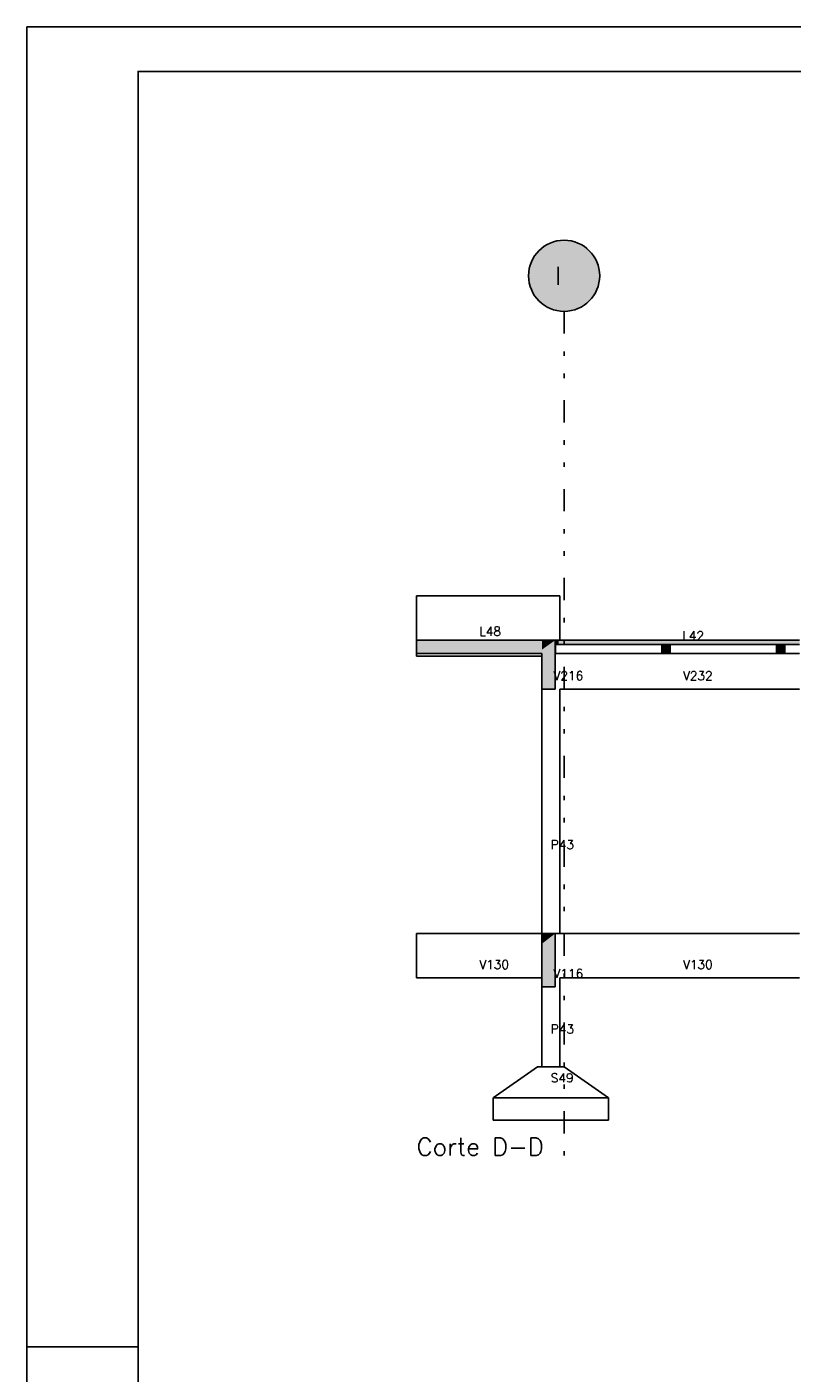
# Model space of a CAD drawing. Extents: x 0 to 84.1, y 0 to 59.4.
# Tile 2 of 7: x 0 to 17.2, y 29.1 to 59.4. Entities that reach past the tile are written whole.
import ezdxf

# ---------------------------------------------------------------- set-up
doc = ezdxf.new("R2010")
doc.units = 0
doc.header["$MEASUREMENT"] = 0
doc.linetypes.add('ESTILO_TQS_0004', pattern=[2, 0.5, -0.4, 0.1, -0.4, 0.1, -0.5])
for name, color, linetype in [('1', 1, 'CONTINUOUS'), ('2', 2, 'CONTINUOUS'), ('6', 6, 'CONTINUOUS'), ('9', 9, 'CONTINUOUS')]:
    doc.layers.add(name, color=color, linetype=linetype)
doc.styles.get("Standard").update_dxf_attribs({"font": 'ROMANS.SHX'})

msp = doc.modelspace()

# ---------------------------------------------------------------- linework, layer by layer
at = {"layer": '1', "linetype": 'ESTILO_TQS_0004'}
msp.add_line((12.089, 52.999), (12.089, 33.999), dxfattribs=at)
at = {"layer": '2', "linetype": 'Continuous'}
for p, q in [((84.1, 59.4), (0, 59.4)), ((0, 59.4), (0, 0)), ((0, 29.7), (0.5, 29.7)), ((0.5, 29.7), (1.5, 29.7)), ((1.5, 29.7), (2.5, 29.7))]:
    msp.add_line(p, q, dxfattribs=at)
msp.add_lwpolyline([(83.1, 1), (2.5, 1), (2.5, 58.4), (83.1, 58.4), (83.1, 1)], dxfattribs=at)
msp.add_circle((12.089, 53.799), 0.8, dxfattribs=at)
at = {"layer": '6', "linetype": 'Continuous'}
for p, q in [((11.589, 46.599), (8.77, 46.599)), ((8.77, 46.599), (8.77, 45.812)), ((11.989, 46.599), (11.589, 46.599)), ((11.989, 45.599), (11.989, 46.599)), ((8.77, 45.812), (8.77, 45.599)), ((10.592, 45.599), (8.77, 45.599)), ((8.77, 45.599), (8.77, 45.352)), ((11.589, 45.599), (10.592, 45.599)), ((11.831, 45.599), (11.589, 45.599)), ((11.889, 45.599), (11.831, 45.599)), ((11.969, 45.599), (11.889, 45.599)), ((11.889, 45.499), (11.889, 45.579)), ((11.889, 45.46), (11.889, 45.499)), ((11.889, 45.299), (11.889, 45.46)), ((11.892, 45.499), (11.892, 45.499)), ((11.892, 45.499), (11.969, 45.499)), ((11.893, 45.426), (11.892, 45.499)), ((11.892, 45.499), (11.892, 45.299)), ((11.892, 45.299), (11.892, 45.499)), ((11.893, 45.499), (11.893, 45.299)), ((11.893, 45.499), (11.893, 45.299)), ((17.389, 45.599), (11.969, 45.599)), ((11.969, 45.499), (14.021, 45.499)), ((14.021, 45.499), (11.969, 45.499)), ((14.021, 45.499), (14.285, 45.499)), ((14.285, 45.499), (14.404, 45.499)), ((14.285, 45.499), (14.285, 45.372)), ((14.404, 45.499), (14.473, 45.499)), ((14.473, 45.499), (16.865, 45.499)), ((14.473, 45.499), (14.473, 45.299)), ((14.473, 45.426), (14.473, 45.499)), ((16.865, 45.499), (17.053, 45.499)), ((16.865, 45.499), (16.865, 45.299)), ((17.053, 45.499), (17.385, 45.499)), ((17.053, 45.499), (17.053, 45.299)), ((17.053, 45.426), (17.053, 45.499)), ((8.77, 45.352), (8.77, 45.299)), ((8.77, 45.299), (9.272, 45.299)), ((8.77, 45.299), (8.77, 45.29)), ((8.77, 45.29), (8.77, 45.239)), ((8.77, 45.239), (11.589, 45.239)), ((9.272, 45.299), (11.589, 45.299)), ((11.589, 45.299), (11.589, 44.499)), ((11.889, 44.712), (11.889, 45.299)), ((11.889, 45.299), (11.892, 45.299)), ((11.892, 45.299), (11.893, 45.299)), ((11.892, 45.299), (11.892, 45.299)), ((11.892, 45.299), (11.892, 45.299)), ((11.893, 45.299), (11.893, 45.426)), ((11.893, 45.299), (14.285, 45.299)), ((14.285, 45.372), (14.285, 45.299)), ((14.285, 45.299), (14.404, 45.299)), ((14.404, 45.299), (14.473, 45.299)), ((14.473, 45.299), (14.473, 45.426)), ((14.473, 45.299), (16.865, 45.299)), ((16.865, 45.299), (16.933, 45.299)), ((16.933, 45.299), (17.053, 45.299)), ((17.053, 45.299), (17.053, 45.426)), ((17.053, 45.299), (17.385, 45.299)), ((11.889, 44.499), (11.889, 44.712)), ((11.589, 44.499), (11.831, 44.499)), ((11.589, 44.499), (11.589, 38.999)), ((11.831, 44.499), (11.889, 44.499)), ((11.989, 44.499), (17.389, 44.499)), ((11.989, 38.999), (11.989, 44.499)), ((11.589, 38.999), (8.77, 38.999)), ((8.77, 38.999), (8.77, 38.212)), ((11.831, 38.999), (11.589, 38.999)), ((11.589, 38.999), (11.589, 38.767)), ((11.589, 38.999), (11.989, 38.999)), ((11.889, 38.999), (11.831, 38.999)), ((11.889, 38.031), (11.889, 38.999)), ((11.989, 38.999), (11.889, 38.999)), ((17.389, 38.999), (11.989, 38.999)), ((11.589, 38.767), (11.589, 37.799)), ((8.77, 38.212), (8.77, 37.999)), ((8.77, 37.999), (11.589, 37.999)), ((11.889, 37.799), (11.889, 38.031)), ((11.989, 37.999), (17.389, 37.999)), ((11.989, 35.999), (11.989, 37.999)), ((11.589, 37.799), (11.831, 37.799)), ((11.589, 37.799), (11.589, 35.999)), ((11.831, 37.799), (11.889, 37.799)), ((11.489, 35.999), (10.489, 35.299)), ((12.089, 35.999), (11.489, 35.999)), ((13.089, 35.299), (12.089, 35.999)), ((10.489, 35.299), (10.489, 34.799)), ((13.089, 35.299), (10.489, 35.299)), ((10.489, 35.299), (13.089, 35.299)), ((13.089, 34.799), (13.089, 35.299)), ((10.489, 34.799), (13.089, 34.799))]:
    msp.add_line(p, q, dxfattribs=at)
at = {"layer": '9', "linetype": 'Continuous'}
for points in [[(12.889, 53.799), (11.821, 54.553), (11.721, 54.509)], [(12.889, 53.799), (11.926, 54.582), (11.821, 54.553)], [(12.889, 53.799), (12.034, 54.597), (11.926, 54.582)], [(12.889, 53.799), (12.143, 54.597), (12.034, 54.597)], [(12.889, 53.799), (12.252, 54.582), (12.143, 54.597)], [(12.889, 53.799), (12.357, 54.553), (12.252, 54.582)], [(12.889, 53.799), (12.457, 54.509), (12.357, 54.553)], [(12.889, 53.799), (11.468, 54.304), (11.405, 54.215)], [(12.889, 53.799), (11.543, 54.384), (11.468, 54.304)], [(12.889, 53.799), (11.627, 54.452), (11.543, 54.384)], [(12.889, 53.799), (11.721, 54.509), (11.627, 54.452)], [(12.889, 53.799), (12.55, 54.452), (12.457, 54.509)], [(12.889, 53.799), (12.635, 54.384), (12.55, 54.452)], [(12.889, 53.799), (12.709, 54.304), (12.635, 54.384)], [(12.889, 53.799), (12.772, 54.215), (12.709, 54.304)], [(12.889, 53.799), (11.318, 54.015), (11.296, 53.908)], [(12.889, 53.799), (11.355, 54.118), (11.318, 54.015)], [(12.889, 53.799), (11.405, 54.215), (11.355, 54.118)], [(12.889, 53.799), (12.823, 54.118), (12.772, 54.215)], [(12.889, 53.799), (12.859, 54.015), (12.823, 54.118)], [(12.889, 53.799), (12.881, 53.908), (12.859, 54.015)], [(12.889, 53.799), (11.296, 53.908), (11.289, 53.799)], [(12.889, 53.799), (11.289, 53.799), (11.296, 53.69)], [(12.889, 53.799), (11.296, 53.69), (11.318, 53.583)], [(12.889, 53.799), (11.318, 53.583), (11.355, 53.48)], [(12.889, 53.799), (11.355, 53.48), (11.405, 53.383)], [(12.889, 53.799), (11.405, 53.383), (11.468, 53.294)], [(12.889, 53.799), (11.468, 53.294), (11.543, 53.214)], [(12.889, 53.799), (11.543, 53.214), (11.627, 53.145)], [(12.889, 53.799), (11.627, 53.145), (11.721, 53.089)], [(12.889, 53.799), (11.721, 53.089), (11.821, 53.045)], [(12.889, 53.799), (11.821, 53.045), (11.926, 53.016)], [(12.889, 53.799), (11.926, 53.016), (12.034, 53.001)], [(12.889, 53.799), (12.034, 53.001), (12.143, 53.001)], [(12.889, 53.799), (12.143, 53.001), (12.252, 53.016)], [(12.889, 53.799), (12.252, 53.016), (12.357, 53.045)], [(12.889, 53.799), (12.357, 53.045), (12.457, 53.089)], [(12.889, 53.799), (12.457, 53.089), (12.55, 53.145)], [(12.889, 53.799), (12.55, 53.145), (12.635, 53.214)], [(12.889, 53.799), (12.635, 53.214), (12.709, 53.294)], [(12.889, 53.799), (12.709, 53.294), (12.772, 53.383)], [(12.889, 53.799), (12.772, 53.383), (12.823, 53.48)], [(12.889, 53.799), (12.823, 53.48), (12.859, 53.583)], [(12.889, 53.799), (12.859, 53.583), (12.881, 53.69)], [(12.889, 53.799), (12.881, 53.69), (12.889, 53.799)], [(11.589, 45.493), (10.592, 45.599), (8.77, 45.599)], [(11.589, 45.493), (8.77, 45.599), (8.77, 45.446)], [(11.589, 45.493), (8.77, 45.446), (8.77, 45.405)], [(11.589, 45.493), (8.77, 45.405), (8.77, 45.352)], [(11.589, 45.493), (8.77, 45.352), (8.77, 45.299)], [(11.589, 45.493), (8.77, 45.299), (9.272, 45.299)], [(11.589, 45.493), (9.272, 45.299), (11.589, 45.299)], [(11.589, 45.493), (11.589, 45.599), (10.592, 45.599)], [(11.589, 45.386), (11.889, 44.712), (11.889, 45.599)], [(11.589, 45.386), (11.889, 45.599), (11.831, 45.599)], [(11.589, 45.386), (11.831, 45.599), (11.589, 45.599)], [(11.589, 45.386), (11.589, 45.599), (11.589, 45.386)], [(11.589, 45.493), (11.589, 45.299), (11.589, 45.493)], [(11.969, 45.599), (11.889, 45.599), (11.889, 45.579)], [(11.969, 45.599), (11.889, 45.579), (11.889, 45.499)], [(11.969, 45.599), (11.889, 45.499), (11.969, 45.499)], [(11.969, 45.599), (11.969, 45.499), (14.021, 45.499)], [(11.969, 45.599), (14.021, 45.499), (17.389, 45.499)], [(11.969, 45.599), (17.389, 45.499), (17.389, 45.536)], [(11.969, 45.599), (17.389, 45.536), (17.389, 45.599)], [(11.969, 45.599), (17.389, 45.599), (14.021, 45.599)], [(11.969, 45.599), (14.021, 45.599), (11.969, 45.599)], [(14.285, 45.372), (14.473, 45.426), (14.473, 45.499)], [(14.285, 45.372), (14.473, 45.499), (14.404, 45.499)], [(14.285, 45.372), (14.404, 45.499), (14.285, 45.499)], [(14.285, 45.372), (14.285, 45.499), (14.285, 45.372)], [(16.865, 45.499), (16.865, 45.372), (16.865, 45.299)], [(16.865, 45.499), (16.865, 45.299), (16.933, 45.299)], [(16.865, 45.499), (16.933, 45.299), (17.053, 45.299)], [(16.865, 45.499), (17.053, 45.299), (17.053, 45.426)], [(16.865, 45.499), (17.053, 45.426), (17.053, 45.499)], [(16.865, 45.499), (17.053, 45.499), (16.933, 45.499)], [(16.865, 45.499), (16.933, 45.499), (16.865, 45.499)], [(11.589, 45.386), (11.589, 44.499), (11.831, 44.499)], [(11.589, 45.386), (11.831, 44.499), (11.889, 44.499)], [(11.589, 45.386), (11.889, 44.499), (11.889, 44.712)], [(14.285, 45.372), (14.473, 45.299), (14.473, 45.426)], [(14.285, 45.372), (14.285, 45.299), (14.404, 45.299)], [(14.285, 45.372), (14.404, 45.299), (14.473, 45.299)], [(11.589, 38.767), (11.889, 38.031), (11.889, 38.999)], [(11.589, 38.767), (11.889, 38.999), (11.831, 38.999)], [(11.589, 38.767), (11.831, 38.999), (11.589, 38.999)], [(11.589, 38.767), (11.589, 38.999), (11.589, 38.767)], [(11.589, 38.767), (11.589, 37.799), (11.831, 37.799)], [(11.589, 38.767), (11.831, 37.799), (11.889, 37.799)], [(11.589, 38.767), (11.889, 37.799), (11.889, 38.031)]]:
    msp.add_solid(points, dxfattribs=at)

# ---------------------------------------------------------------- texts
at = {"layer": '1', "linetype": 'Continuous'}
for s, height, p in [('L48', 0.2, (10.18, 45.699)), ('L42', 0.2, (14.75, 45.599)), ('V216', 0.2, (11.85, 44.699)), ('V232', 0.2, (14.764, 44.699)), ('P43', 0.2, (11.789, 40.899)), ('V130', 0.2, (10.18, 38.199)), ('V116', 0.2, (11.85, 37.999)), ('V130', 0.2, (14.764, 38.199)), ('P43', 0.2, (11.789, 36.749)), ('S49', 0.2, (11.789, 35.649)), ('Corte D-D', 0.4, (8.77, 33.999))]:
    msp.add_text(s, height=height, dxfattribs=at).set_placement(p)
at = {"layer": '6', "linetype": 'Continuous'}
msp.add_text('I', height=0.4, dxfattribs=at).set_placement((11.889, 53.599))

doc.saveas('drawing.dxf')
